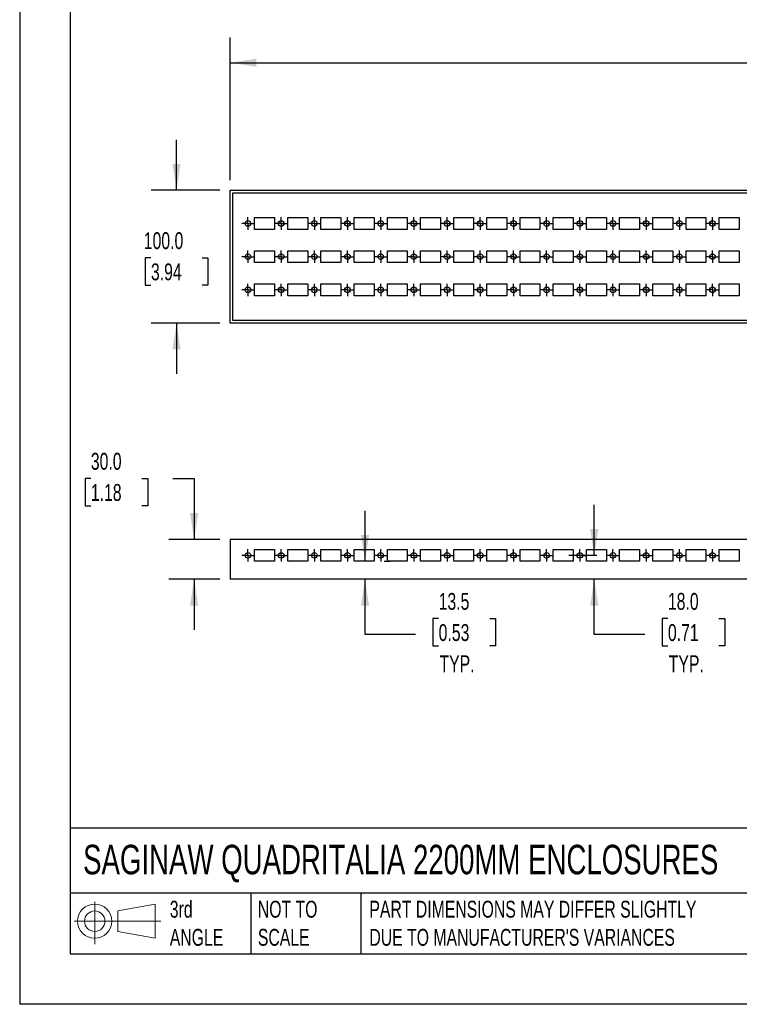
# Model space of a CAD drawing. Header units: millimetres. Extents: x 0 to 1676, y 0 to 1295.
# Tile 1 of 13: x 0 to 542, y 0 to 741. Entities that reach past the tile are written whole.
import ezdxf

# ---------------------------------------------------------------- set-up
doc = ezdxf.new("R2010")
doc.units = ezdxf.units.MM
doc.header["$LTSCALE"] = 6
doc.linetypes.add('CENTERX2', pattern=[20.32, 12.7, -2.54, 2.54, -2.54])
doc.layers.add('CENTER', color=40, linetype='CENTERX2')
doc.layers.add('DIMENSIONS', color=140, linetype='Continuous', lineweight=25)
doc.layers.add('TEXT', color=140, linetype='Continuous', lineweight=25)
doc.styles.add('SLDTEXTSTYLE0', font='TXT', dxfattribs={"width": 0.7})
doc.dimstyles.new('SLDDIMSTYLE0', dxfattribs={"dimtxt": 12.948047, "dimasz": 19.812, "dimexe": 0, "dimexo": 0.0625, "dimgap": 3.237012, "dimtad": 0, "dimtih": 1, "dimtoh": 1, "dimdec": 1, "dimrnd": 1e-09, "dimzin": 4, "dimdsep": 46, "dimtxsty": 'SLDTEXTSTYLE0', "dimsah": 1, "dimcen": 0.09, "dimadec": 0, "dimazin": 1, "dimtfac": 1, "dimtdec": 1, "dimtmove": 0, "dimatfit": 0, "dimfxl": 0, "dimfrac": 2, "dimtolj": 1, "dimtzin": 12, "dimarcsym": 0})
doc.dimstyles.new('SLDDIMSTYLE2', dxfattribs={"dimtxt": 12.948047, "dimasz": 19.812, "dimexe": 0, "dimexo": 0.0625, "dimgap": 3.237012, "dimtad": 0, "dimtih": 1, "dimtoh": 1, "dimdec": 1, "dimrnd": 1e-09, "dimzin": 12, "dimdsep": 46, "dimtxsty": 'SLDTEXTSTYLE0', "dimsah": 1, "dimcen": 0.09, "dimadec": 0, "dimazin": 3, "dimtfac": 1, "dimtdec": 1, "dimtmove": 0, "dimatfit": 0, "dimfxl": 0, "dimfrac": 2, "dimtolj": 1, "dimtzin": 12, "dimarcsym": 0})
doc.dimstyles.new('SLDDIMSTYLE3', dxfattribs={"dimtxt": 12.948047, "dimasz": 19.812, "dimexe": 0, "dimexo": 0.0625, "dimgap": 3.237012, "dimtad": 0, "dimtih": 1, "dimtoh": 1, "dimdec": 1, "dimrnd": 1e-09, "dimzin": 4, "dimdsep": 46, "dimtxsty": 'SLDTEXTSTYLE0', "dimsah": 1, "dimcen": 0.09, "dimadec": 0, "dimazin": 1, "dimtfac": 1, "dimtdec": 1, "dimtofl": 0, "dimtmove": 0, "dimatfit": 3, "dimfxl": 0, "dimfrac": 2, "dimtolj": 1, "dimtzin": 12, "dimarcsym": 0})

# ---------------------------------------------------------------- blocks, each defined once
blk = doc.blocks.new('Block11')
at = {"color": 7, "linetype": 'Continuous', "lineweight": 18}
for p, q in [((15.53, 31.86), (15.53, 0)), ((32.88, 25), (61.05, 30.19)), ((61.05, 30.19), (61.05, 4.39)), ((32.88, 9.58), (32.88, 25)), ((0, 17.29), (65.24, 17.29)), ((32.88, 9.58), (61.05, 4.39))]:
    blk.add_line(p, q, dxfattribs=at)
for radius in [12.9, 7.71]:
    blk.add_circle((15.53, 17.29), radius, dxfattribs=at)
blk = doc.blocks.new('Block12')
at = {"color": 7, "linetype": 'Continuous'}
blk.add_blockref('Block11', (0, 0), dxfattribs=at)
blk = doc.blocks.new('_D')
at = {"layer": 'DIMENSIONS'}
for p, q in [((53.64, 396), (49.29, 396)), ((49.29, 396), (49.29, 375.43)), ((92.12, 396), (96.47, 396)), ((96.47, 396), (96.47, 375.43)), ((115.46, 396), (131.41, 396)), ((131.41, 396), (131.41, 350.09)), ((49.29, 375.43), (53.64, 375.43)), ((96.47, 375.43), (92.12, 375.43)), ((150.88, 350.09), (112.36, 350.09)), ((150.88, 320.09), (112.36, 320.09)), ((131.41, 320.09), (131.41, 281.99))]:
    blk.add_line(p, q, dxfattribs=at)
for points in [[(131.41, 350.09), (134.45, 369.9), (128.36, 369.9)], [(131.41, 320.09), (128.36, 300.28), (134.45, 300.28)]]:
    blk.add_solid(points, dxfattribs=at)
at = {"layer": 'DIMENSIONS', "char_height": 12.7, "attachment_point": 1, "style": 'SLDTEXTSTYLE0'}
for s, insert in [('30.0', (53.64, 415.27)), ('1.18', (53.64, 391.8))]:
    blk.add_mtext(s, dxfattribs=dict(at, insert=insert))
blk = doc.blocks.new('_D_6')
at = {"layer": 'DIMENSIONS'}
for p, q in [((432.88, 338.09), (432.88, 376.19)), ((434.71, 338.09), (413.83, 338.09)), ((432.88, 278.38), (432.88, 320.09)), ((488.37, 290.5), (484.02, 290.5)), ((484.02, 290.5), (484.02, 269.92)), ((526.84, 290.5), (531.19, 290.5)), ((531.19, 290.5), (531.19, 269.92)), ((470.98, 278.38), (432.88, 278.38)), ((484.02, 269.92), (488.37, 269.92)), ((531.19, 269.92), (526.84, 269.92))]:
    blk.add_line(p, q, dxfattribs=at)
for points in [[(432.88, 338.09), (435.92, 357.9), (429.83, 357.9)], [(432.88, 320.09), (429.83, 300.28), (435.92, 300.28)]]:
    blk.add_solid(points, dxfattribs=at)
at = {"layer": 'DIMENSIONS', "char_height": 12.7, "attachment_point": 1, "style": 'SLDTEXTSTYLE0'}
for s, insert in [('18.0', (488.37, 309.77)), ('0.71', (488.37, 286.29)), ('TYP.', (488.99, 262.81))]:
    blk.add_mtext(s, dxfattribs=dict(at, insert=insert))
blk = doc.blocks.new('_D_7')
at = {"layer": 'DIMENSIONS'}
for p, q in [((260.17, 333.59), (260.17, 371.69)), ((274.62, 333.59), (279.22, 333.59)), ((260.17, 278.38), (260.17, 320.09)), ((315.66, 290.5), (311.31, 290.5)), ((311.31, 290.5), (311.31, 269.92)), ((354.14, 290.5), (358.49, 290.5)), ((358.49, 290.5), (358.49, 269.92)), ((298.27, 278.38), (260.17, 278.38)), ((311.31, 269.92), (315.66, 269.92)), ((358.49, 269.92), (354.14, 269.92))]:
    blk.add_line(p, q, dxfattribs=at)
for points in [[(260.17, 333.59), (263.22, 353.4), (257.12, 353.4)], [(260.17, 320.09), (257.12, 300.28), (263.22, 300.28)]]:
    blk.add_solid(points, dxfattribs=at)
at = {"layer": 'DIMENSIONS', "char_height": 12.7, "attachment_point": 1, "style": 'SLDTEXTSTYLE0'}
for s, insert in [('13.5', (315.66, 309.77)), ('0.53', (315.66, 286.29)), ('TYP.', (316.28, 262.81))]:
    blk.add_mtext(s, dxfattribs=dict(at, insert=insert))
blk = doc.blocks.new('SW_CENTERMARKSYMBOL_29')
at = {"layer": 'CENTER', "color": 0}
for p, q in [((-2.54, 0), (-4.665, 0)), ((0, 0), (-2.54, 0)), ((0, 2.54), (0, 4.665)), ((0, 0), (0, 2.54)), ((0, 0), (0, -2.54)), ((0, 0), (2.54, 0)), ((2.54, 0), (4.665, 0)), ((0, -2.54), (0, -4.665))]:
    blk.add_line(p, q, dxfattribs=at)
blk = doc.blocks.new('SW_CENTERMARKSYMBOL_30')
at = {"layer": 'CENTER', "color": 0}
for p, q in [((-2.54, 0), (-4.665, 0)), ((0, 0), (-2.54, 0)), ((0, 2.54), (0, 4.665)), ((0, 0), (0, 2.54)), ((0, 0), (0, -2.54)), ((0, 0), (2.54, 0)), ((2.54, 0), (4.665, 0)), ((0, -2.54), (0, -4.665))]:
    blk.add_line(p, q, dxfattribs=at)
blk = doc.blocks.new('SW_CENTERMARKSYMBOL_31')
at = {"layer": 'CENTER', "color": 0}
for p, q in [((-2.54, 0), (-4.665, 0)), ((0, 0), (-2.54, 0)), ((0, 2.54), (0, 4.665)), ((0, 0), (0, 2.54)), ((0, 0), (0, -2.54)), ((0, 0), (2.54, 0)), ((2.54, 0), (4.665, 0)), ((0, -2.54), (0, -4.665))]:
    blk.add_line(p, q, dxfattribs=at)
blk = doc.blocks.new('SW_CENTERMARKSYMBOL_32')
at = {"layer": 'CENTER', "color": 0}
for p, q in [((-2.54, 0), (-4.665, 0)), ((0, 0), (-2.54, 0)), ((0, 2.54), (0, 4.665)), ((0, 0), (0, 2.54)), ((0, 0), (0, -2.54)), ((0, 0), (2.54, 0)), ((2.54, 0), (4.665, 0)), ((0, -2.54), (0, -4.665))]:
    blk.add_line(p, q, dxfattribs=at)
blk = doc.blocks.new('SW_CENTERMARKSYMBOL_33')
at = {"layer": 'CENTER', "color": 0}
for p, q in [((-2.54, 0), (-4.665, 0)), ((0, 0), (-2.54, 0)), ((0, 2.54), (0, 4.665)), ((0, 0), (0, 2.54)), ((0, 0), (0, -2.54)), ((0, 0), (2.54, 0)), ((2.54, 0), (4.665, 0)), ((0, -2.54), (0, -4.665))]:
    blk.add_line(p, q, dxfattribs=at)
blk = doc.blocks.new('SW_CENTERMARKSYMBOL_34')
at = {"layer": 'CENTER', "color": 0}
for p, q in [((-2.54, 0), (-4.665, 0)), ((0, 0), (-2.54, 0)), ((0, 2.54), (0, 4.665)), ((0, 0), (0, 2.54)), ((0, 0), (0, -2.54)), ((0, 0), (2.54, 0)), ((2.54, 0), (4.665, 0)), ((0, -2.54), (0, -4.665))]:
    blk.add_line(p, q, dxfattribs=at)
blk = doc.blocks.new('SW_CENTERMARKSYMBOL_35')
at = {"layer": 'CENTER', "color": 0}
for p, q in [((-2.54, 0), (-4.665, 0)), ((0, 0), (-2.54, 0)), ((0, 2.54), (0, 4.665)), ((0, 0), (0, 2.54)), ((0, 0), (0, -2.54)), ((0, 0), (2.54, 0)), ((2.54, 0), (4.665, 0)), ((0, -2.54), (0, -4.665))]:
    blk.add_line(p, q, dxfattribs=at)
blk = doc.blocks.new('SW_CENTERMARKSYMBOL_36')
at = {"layer": 'CENTER', "color": 0}
for p, q in [((-2.54, 0), (-4.665, 0)), ((0, 0), (-2.54, 0)), ((0, 2.54), (0, 4.665)), ((0, 0), (0, 2.54)), ((0, 0), (0, -2.54)), ((0, 0), (2.54, 0)), ((2.54, 0), (4.665, 0)), ((0, -2.54), (0, -4.665))]:
    blk.add_line(p, q, dxfattribs=at)
blk = doc.blocks.new('SW_CENTERMARKSYMBOL_37')
at = {"layer": 'CENTER', "color": 0}
for p, q in [((-2.54, 0), (-4.665, 0)), ((0, 0), (-2.54, 0)), ((0, 2.54), (0, 4.665)), ((0, 0), (0, 2.54)), ((0, 0), (0, -2.54)), ((0, 0), (2.54, 0)), ((2.54, 0), (4.665, 0)), ((0, -2.54), (0, -4.665))]:
    blk.add_line(p, q, dxfattribs=at)
blk = doc.blocks.new('SW_CENTERMARKSYMBOL_38')
at = {"layer": 'CENTER', "color": 0}
for p, q in [((-2.54, 0), (-4.665, 0)), ((0, 0), (-2.54, 0)), ((0, 2.54), (0, 4.665)), ((0, 0), (0, 2.54)), ((0, 0), (0, -2.54)), ((0, 0), (2.54, 0)), ((2.54, 0), (4.665, 0)), ((0, -2.54), (0, -4.665))]:
    blk.add_line(p, q, dxfattribs=at)
blk = doc.blocks.new('SW_CENTERMARKSYMBOL_39')
at = {"layer": 'CENTER', "color": 0}
for p, q in [((-2.54, 0), (-4.665, 0)), ((0, 0), (-2.54, 0)), ((0, 2.54), (0, 4.665)), ((0, 0), (0, 2.54)), ((0, 0), (0, -2.54)), ((0, 0), (2.54, 0)), ((2.54, 0), (4.665, 0)), ((0, -2.54), (0, -4.665))]:
    blk.add_line(p, q, dxfattribs=at)
blk = doc.blocks.new('SW_CENTERMARKSYMBOL_40')
at = {"layer": 'CENTER', "color": 0}
for p, q in [((-2.54, 0), (-4.665, 0)), ((0, 0), (-2.54, 0)), ((0, 2.54), (0, 4.665)), ((0, 0), (0, 2.54)), ((0, 0), (0, -2.54)), ((0, 0), (2.54, 0)), ((2.54, 0), (4.665, 0)), ((0, -2.54), (0, -4.665))]:
    blk.add_line(p, q, dxfattribs=at)
blk = doc.blocks.new('SW_CENTERMARKSYMBOL_41')
at = {"layer": 'CENTER', "color": 0}
for p, q in [((-2.54, 0), (-4.665, 0)), ((0, 0), (-2.54, 0)), ((0, 2.54), (0, 4.665)), ((0, 0), (0, 2.54)), ((0, 0), (0, -2.54)), ((0, 0), (2.54, 0)), ((2.54, 0), (4.665, 0)), ((0, -2.54), (0, -4.665))]:
    blk.add_line(p, q, dxfattribs=at)
blk = doc.blocks.new('SW_CENTERMARKSYMBOL_42')
at = {"layer": 'CENTER', "color": 0}
for p, q in [((-2.54, 0), (-4.665, 0)), ((0, 0), (-2.54, 0)), ((0, 2.54), (0, 4.665)), ((0, 0), (0, 2.54)), ((0, 0), (0, -2.54)), ((0, 0), (2.54, 0)), ((2.54, 0), (4.665, 0)), ((0, -2.54), (0, -4.665))]:
    blk.add_line(p, q, dxfattribs=at)
blk = doc.blocks.new('SW_CENTERMARKSYMBOL_43')
at = {"layer": 'CENTER', "color": 0}
for p, q in [((-2.54, 0), (-4.665, 0)), ((0, 0), (-2.54, 0)), ((0, 2.54), (0, 4.665)), ((0, 0), (0, 2.54)), ((0, 0), (0, -2.54)), ((0, 0), (2.54, 0)), ((2.54, 0), (4.665, 0)), ((0, -2.54), (0, -4.665))]:
    blk.add_line(p, q, dxfattribs=at)
blk = doc.blocks.new('_D_8')
at = {"layer": 'DIMENSIONS'}
for p, q in [((118.15, 613), (118.15, 651.1)), ((150.88, 613), (99.1, 613)), ((98.91, 562.13), (94.56, 562.13)), ((94.56, 562.13), (94.56, 541.55)), ((137.38, 562.13), (141.73, 562.13)), ((141.73, 562.13), (141.73, 541.55)), ((94.56, 541.55), (98.91, 541.55)), ((141.73, 541.55), (137.38, 541.55)), ((150.88, 513), (99.1, 513)), ((118.15, 513), (118.15, 474.9))]:
    blk.add_line(p, q, dxfattribs=at)
for points in [[(118.15, 613), (121.19, 632.81), (115.1, 632.81)], [(118.15, 513), (115.1, 493.19), (121.19, 493.19)]]:
    blk.add_solid(points, dxfattribs=at)
at = {"layer": 'DIMENSIONS', "char_height": 12.7, "attachment_point": 1, "style": 'SLDTEXTSTYLE0'}
for s, insert in [('100.0', (93.52, 581.4)), ('3.94', (98.91, 557.92))]:
    blk.add_mtext(s, dxfattribs=dict(at, insert=insert))
blk = doc.blocks.new('_D_10')
at = {"layer": 'DIMENSIONS'}
for p, q in [((158.5, 620.62), (158.5, 728.05)), ((1260.5, 620.62), (1260.5, 728.05)), ((158.5, 709), (653.8, 709)), ((671.35, 709), (667, 709)), ((667, 709), (667, 688.42)), ((720.6, 709), (724.95, 709)), ((724.95, 709), (724.95, 688.42)), ((1260.5, 709), (738.14, 709)), ((667, 688.42), (671.35, 688.42)), ((724.95, 688.42), (720.6, 688.42))]:
    blk.add_line(p, q, dxfattribs=at)
for points in [[(158.5, 709), (178.31, 705.95), (178.31, 712.05)], [(1260.5, 709), (1240.69, 712.05), (1240.69, 705.95)]]:
    blk.add_solid(points, dxfattribs=at)
at = {"layer": 'DIMENSIONS', "char_height": 12.7, "attachment_point": 1, "style": 'SLDTEXTSTYLE0'}
for s, insert in [('1102.0', (665.96, 728.27)), ('43.39', (671.35, 704.79))]:
    blk.add_mtext(s, dxfattribs=dict(at, insert=insert))
blk = doc.blocks.new('SW_CENTERMARKSYMBOL_131')
at = {"layer": 'CENTER', "color": 0}
for p, q in [((-2.54, 0), (-4.665, 0)), ((0, 0), (-2.54, 0)), ((0, 2.54), (0, 4.665)), ((0, 0), (0, 2.54)), ((0, 0), (0, -2.54)), ((0, 0), (2.54, 0)), ((2.54, 0), (4.665, 0)), ((0, -2.54), (0, -4.665))]:
    blk.add_line(p, q, dxfattribs=at)
blk = doc.blocks.new('SW_CENTERMARKSYMBOL_132')
at = {"layer": 'CENTER', "color": 0}
for p, q in [((-2.54, 0), (-4.665, 0)), ((0, 0), (-2.54, 0)), ((0, 2.54), (0, 4.665)), ((0, 0), (0, 2.54)), ((0, 0), (0, -2.54)), ((0, 0), (2.54, 0)), ((2.54, 0), (4.665, 0)), ((0, -2.54), (0, -4.665))]:
    blk.add_line(p, q, dxfattribs=at)
blk = doc.blocks.new('SW_CENTERMARKSYMBOL_133')
at = {"layer": 'CENTER', "color": 0}
for p, q in [((-2.54, 0), (-4.665, 0)), ((0, 0), (-2.54, 0)), ((0, 2.54), (0, 4.665)), ((0, 0), (0, 2.54)), ((0, 0), (0, -2.54)), ((0, 0), (2.54, 0)), ((2.54, 0), (4.665, 0)), ((0, -2.54), (0, -4.665))]:
    blk.add_line(p, q, dxfattribs=at)
blk = doc.blocks.new('SW_CENTERMARKSYMBOL_134')
at = {"layer": 'CENTER', "color": 0}
for p, q in [((-2.54, 0), (-4.665, 0)), ((0, 0), (-2.54, 0)), ((0, 2.54), (0, 4.665)), ((0, 0), (0, 2.54)), ((0, 0), (0, -2.54)), ((0, 0), (2.54, 0)), ((2.54, 0), (4.665, 0)), ((0, -2.54), (0, -4.665))]:
    blk.add_line(p, q, dxfattribs=at)
blk = doc.blocks.new('SW_CENTERMARKSYMBOL_135')
at = {"layer": 'CENTER', "color": 0}
for p, q in [((-2.54, 0), (-4.665, 0)), ((0, 0), (-2.54, 0)), ((0, 2.54), (0, 4.665)), ((0, 0), (0, 2.54)), ((0, 0), (0, -2.54)), ((0, 0), (2.54, 0)), ((2.54, 0), (4.665, 0)), ((0, -2.54), (0, -4.665))]:
    blk.add_line(p, q, dxfattribs=at)
blk = doc.blocks.new('SW_CENTERMARKSYMBOL_136')
at = {"layer": 'CENTER', "color": 0}
for p, q in [((-2.54, 0), (-4.665, 0)), ((0, 0), (-2.54, 0)), ((0, 2.54), (0, 4.665)), ((0, 0), (0, 2.54)), ((0, 0), (0, -2.54)), ((0, 0), (2.54, 0)), ((2.54, 0), (4.665, 0)), ((0, -2.54), (0, -4.665))]:
    blk.add_line(p, q, dxfattribs=at)
blk = doc.blocks.new('SW_CENTERMARKSYMBOL_137')
at = {"layer": 'CENTER', "color": 0}
for p, q in [((-2.54, 0), (-4.665, 0)), ((0, 0), (-2.54, 0)), ((0, 2.54), (0, 4.665)), ((0, 0), (0, 2.54)), ((0, 0), (0, -2.54)), ((0, 0), (2.54, 0)), ((2.54, 0), (4.665, 0)), ((0, -2.54), (0, -4.665))]:
    blk.add_line(p, q, dxfattribs=at)
blk = doc.blocks.new('SW_CENTERMARKSYMBOL_138')
at = {"layer": 'CENTER', "color": 0}
for p, q in [((-2.54, 0), (-4.665, 0)), ((0, 0), (-2.54, 0)), ((0, 2.54), (0, 4.665)), ((0, 0), (0, 2.54)), ((0, 0), (0, -2.54)), ((0, 0), (2.54, 0)), ((2.54, 0), (4.665, 0)), ((0, -2.54), (0, -4.665))]:
    blk.add_line(p, q, dxfattribs=at)
blk = doc.blocks.new('SW_CENTERMARKSYMBOL_139')
at = {"layer": 'CENTER', "color": 0}
for p, q in [((-2.54, 0), (-4.665, 0)), ((0, 0), (-2.54, 0)), ((0, 2.54), (0, 4.665)), ((0, 0), (0, 2.54)), ((0, 0), (0, -2.54)), ((0, 0), (2.54, 0)), ((2.54, 0), (4.665, 0)), ((0, -2.54), (0, -4.665))]:
    blk.add_line(p, q, dxfattribs=at)
blk = doc.blocks.new('SW_CENTERMARKSYMBOL_140')
at = {"layer": 'CENTER', "color": 0}
for p, q in [((-2.54, 0), (-4.665, 0)), ((0, 0), (-2.54, 0)), ((0, 2.54), (0, 4.665)), ((0, 0), (0, 2.54)), ((0, 0), (0, -2.54)), ((0, 0), (2.54, 0)), ((2.54, 0), (4.665, 0)), ((0, -2.54), (0, -4.665))]:
    blk.add_line(p, q, dxfattribs=at)
blk = doc.blocks.new('SW_CENTERMARKSYMBOL_141')
at = {"layer": 'CENTER', "color": 0}
for p, q in [((-2.54, 0), (-4.665, 0)), ((0, 0), (-2.54, 0)), ((0, 2.54), (0, 4.665)), ((0, 0), (0, 2.54)), ((0, 0), (0, -2.54)), ((0, 0), (2.54, 0)), ((2.54, 0), (4.665, 0)), ((0, -2.54), (0, -4.665))]:
    blk.add_line(p, q, dxfattribs=at)
blk = doc.blocks.new('SW_CENTERMARKSYMBOL_142')
at = {"layer": 'CENTER', "color": 0}
for p, q in [((-2.54, 0), (-4.665, 0)), ((0, 0), (-2.54, 0)), ((0, 2.54), (0, 4.665)), ((0, 0), (0, 2.54)), ((0, 0), (0, -2.54)), ((0, 0), (2.54, 0)), ((2.54, 0), (4.665, 0)), ((0, -2.54), (0, -4.665))]:
    blk.add_line(p, q, dxfattribs=at)
blk = doc.blocks.new('SW_CENTERMARKSYMBOL_143')
at = {"layer": 'CENTER', "color": 0}
for p, q in [((-2.54, 0), (-4.665, 0)), ((0, 0), (-2.54, 0)), ((0, 2.54), (0, 4.665)), ((0, 0), (0, 2.54)), ((0, 0), (0, -2.54)), ((0, 0), (2.54, 0)), ((2.54, 0), (4.665, 0)), ((0, -2.54), (0, -4.665))]:
    blk.add_line(p, q, dxfattribs=at)
blk = doc.blocks.new('SW_CENTERMARKSYMBOL_144')
at = {"layer": 'CENTER', "color": 0}
for p, q in [((-2.54, 0), (-4.665, 0)), ((0, 0), (-2.54, 0)), ((0, 2.54), (0, 4.665)), ((0, 0), (0, 2.54)), ((0, 0), (0, -2.54)), ((0, 0), (2.54, 0)), ((2.54, 0), (4.665, 0)), ((0, -2.54), (0, -4.665))]:
    blk.add_line(p, q, dxfattribs=at)
blk = doc.blocks.new('SW_CENTERMARKSYMBOL_145')
at = {"layer": 'CENTER', "color": 0}
for p, q in [((-2.54, 0), (-4.665, 0)), ((0, 0), (-2.54, 0)), ((0, 2.54), (0, 4.665)), ((0, 0), (0, 2.54)), ((0, 0), (0, -2.54)), ((0, 0), (2.54, 0)), ((2.54, 0), (4.665, 0)), ((0, -2.54), (0, -4.665))]:
    blk.add_line(p, q, dxfattribs=at)
blk = doc.blocks.new('SW_CENTERMARKSYMBOL_146')
at = {"layer": 'CENTER', "color": 0}
for p, q in [((-2.54, 0), (-4.665, 0)), ((0, 0), (-2.54, 0)), ((0, 2.54), (0, 4.665)), ((0, 0), (0, 2.54)), ((0, 0), (0, -2.54)), ((0, 0), (2.54, 0)), ((2.54, 0), (4.665, 0)), ((0, -2.54), (0, -4.665))]:
    blk.add_line(p, q, dxfattribs=at)
blk = doc.blocks.new('SW_CENTERMARKSYMBOL_147')
at = {"layer": 'CENTER', "color": 0}
for p, q in [((-2.54, 0), (-4.665, 0)), ((0, 0), (-2.54, 0)), ((0, 2.54), (0, 4.665)), ((0, 0), (0, 2.54)), ((0, 0), (0, -2.54)), ((0, 0), (2.54, 0)), ((2.54, 0), (4.665, 0)), ((0, -2.54), (0, -4.665))]:
    blk.add_line(p, q, dxfattribs=at)
blk = doc.blocks.new('SW_CENTERMARKSYMBOL_148')
at = {"layer": 'CENTER', "color": 0}
for p, q in [((-2.54, 0), (-4.665, 0)), ((0, 0), (-2.54, 0)), ((0, 2.54), (0, 4.665)), ((0, 0), (0, 2.54)), ((0, 0), (0, -2.54)), ((0, 0), (2.54, 0)), ((2.54, 0), (4.665, 0)), ((0, -2.54), (0, -4.665))]:
    blk.add_line(p, q, dxfattribs=at)
blk = doc.blocks.new('SW_CENTERMARKSYMBOL_149')
at = {"layer": 'CENTER', "color": 0}
for p, q in [((-2.54, 0), (-4.665, 0)), ((0, 0), (-2.54, 0)), ((0, 2.54), (0, 4.665)), ((0, 0), (0, 2.54)), ((0, 0), (0, -2.54)), ((0, 0), (2.54, 0)), ((2.54, 0), (4.665, 0)), ((0, -2.54), (0, -4.665))]:
    blk.add_line(p, q, dxfattribs=at)
blk = doc.blocks.new('SW_CENTERMARKSYMBOL_150')
at = {"layer": 'CENTER', "color": 0}
for p, q in [((-2.54, 0), (-4.665, 0)), ((0, 0), (-2.54, 0)), ((0, 2.54), (0, 4.665)), ((0, 0), (0, 2.54)), ((0, 0), (0, -2.54)), ((0, 0), (2.54, 0)), ((2.54, 0), (4.665, 0)), ((0, -2.54), (0, -4.665))]:
    blk.add_line(p, q, dxfattribs=at)
blk = doc.blocks.new('SW_CENTERMARKSYMBOL_151')
at = {"layer": 'CENTER', "color": 0}
for p, q in [((-2.54, 0), (-4.665, 0)), ((0, 0), (-2.54, 0)), ((0, 2.54), (0, 4.665)), ((0, 0), (0, 2.54)), ((0, 0), (0, -2.54)), ((0, 0), (2.54, 0)), ((2.54, 0), (4.665, 0)), ((0, -2.54), (0, -4.665))]:
    blk.add_line(p, q, dxfattribs=at)
blk = doc.blocks.new('SW_CENTERMARKSYMBOL_152')
at = {"layer": 'CENTER', "color": 0}
for p, q in [((-2.54, 0), (-4.665, 0)), ((0, 0), (-2.54, 0)), ((0, 2.54), (0, 4.665)), ((0, 0), (0, 2.54)), ((0, 0), (0, -2.54)), ((0, 0), (2.54, 0)), ((2.54, 0), (4.665, 0)), ((0, -2.54), (0, -4.665))]:
    blk.add_line(p, q, dxfattribs=at)
blk = doc.blocks.new('SW_CENTERMARKSYMBOL_153')
at = {"layer": 'CENTER', "color": 0}
for p, q in [((-2.54, 0), (-4.665, 0)), ((0, 0), (-2.54, 0)), ((0, 2.54), (0, 4.665)), ((0, 0), (0, 2.54)), ((0, 0), (0, -2.54)), ((0, 0), (2.54, 0)), ((2.54, 0), (4.665, 0)), ((0, -2.54), (0, -4.665))]:
    blk.add_line(p, q, dxfattribs=at)
blk = doc.blocks.new('SW_CENTERMARKSYMBOL_154')
at = {"layer": 'CENTER', "color": 0}
for p, q in [((-2.54, 0), (-4.665, 0)), ((0, 0), (-2.54, 0)), ((0, 2.54), (0, 4.665)), ((0, 0), (0, 2.54)), ((0, 0), (0, -2.54)), ((0, 0), (2.54, 0)), ((2.54, 0), (4.665, 0)), ((0, -2.54), (0, -4.665))]:
    blk.add_line(p, q, dxfattribs=at)
blk = doc.blocks.new('SW_CENTERMARKSYMBOL_155')
at = {"layer": 'CENTER', "color": 0}
for p, q in [((-2.54, 0), (-4.665, 0)), ((0, 0), (-2.54, 0)), ((0, 2.54), (0, 4.665)), ((0, 0), (0, 2.54)), ((0, 0), (0, -2.54)), ((0, 0), (2.54, 0)), ((2.54, 0), (4.665, 0)), ((0, -2.54), (0, -4.665))]:
    blk.add_line(p, q, dxfattribs=at)
blk = doc.blocks.new('SW_CENTERMARKSYMBOL_156')
at = {"layer": 'CENTER', "color": 0}
for p, q in [((-2.54, 0), (-4.665, 0)), ((0, 0), (-2.54, 0)), ((0, 2.54), (0, 4.665)), ((0, 0), (0, 2.54)), ((0, 0), (0, -2.54)), ((0, 0), (2.54, 0)), ((2.54, 0), (4.665, 0)), ((0, -2.54), (0, -4.665))]:
    blk.add_line(p, q, dxfattribs=at)
blk = doc.blocks.new('SW_CENTERMARKSYMBOL_157')
at = {"layer": 'CENTER', "color": 0}
for p, q in [((-2.54, 0), (-4.665, 0)), ((0, 0), (-2.54, 0)), ((0, 2.54), (0, 4.665)), ((0, 0), (0, 2.54)), ((0, 0), (0, -2.54)), ((0, 0), (2.54, 0)), ((2.54, 0), (4.665, 0)), ((0, -2.54), (0, -4.665))]:
    blk.add_line(p, q, dxfattribs=at)
blk = doc.blocks.new('SW_CENTERMARKSYMBOL_158')
at = {"layer": 'CENTER', "color": 0}
for p, q in [((-2.54, 0), (-4.665, 0)), ((0, 0), (-2.54, 0)), ((0, 2.54), (0, 4.665)), ((0, 0), (0, 2.54)), ((0, 0), (0, -2.54)), ((0, 0), (2.54, 0)), ((2.54, 0), (4.665, 0)), ((0, -2.54), (0, -4.665))]:
    blk.add_line(p, q, dxfattribs=at)
blk = doc.blocks.new('SW_CENTERMARKSYMBOL_159')
at = {"layer": 'CENTER', "color": 0}
for p, q in [((-2.54, 0), (-4.665, 0)), ((0, 0), (-2.54, 0)), ((0, 2.54), (0, 4.665)), ((0, 0), (0, 2.54)), ((0, 0), (0, -2.54)), ((0, 0), (2.54, 0)), ((2.54, 0), (4.665, 0)), ((0, -2.54), (0, -4.665))]:
    blk.add_line(p, q, dxfattribs=at)
blk = doc.blocks.new('SW_CENTERMARKSYMBOL_160')
at = {"layer": 'CENTER', "color": 0}
for p, q in [((-2.54, 0), (-4.665, 0)), ((0, 0), (-2.54, 0)), ((0, 2.54), (0, 4.665)), ((0, 0), (0, 2.54)), ((0, 0), (0, -2.54)), ((0, 0), (2.54, 0)), ((2.54, 0), (4.665, 0)), ((0, -2.54), (0, -4.665))]:
    blk.add_line(p, q, dxfattribs=at)
blk = doc.blocks.new('SW_CENTERMARKSYMBOL_161')
at = {"layer": 'CENTER', "color": 0}
for p, q in [((-2.54, 0), (-4.665, 0)), ((0, 0), (-2.54, 0)), ((0, 2.54), (0, 4.665)), ((0, 0), (0, 2.54)), ((0, 0), (0, -2.54)), ((0, 0), (2.54, 0)), ((2.54, 0), (4.665, 0)), ((0, -2.54), (0, -4.665))]:
    blk.add_line(p, q, dxfattribs=at)
blk = doc.blocks.new('SW_CENTERMARKSYMBOL_162')
at = {"layer": 'CENTER', "color": 0}
for p, q in [((-2.54, 0), (-4.665, 0)), ((0, 0), (-2.54, 0)), ((0, 2.54), (0, 4.665)), ((0, 0), (0, 2.54)), ((0, 0), (0, -2.54)), ((0, 0), (2.54, 0)), ((2.54, 0), (4.665, 0)), ((0, -2.54), (0, -4.665))]:
    blk.add_line(p, q, dxfattribs=at)
blk = doc.blocks.new('SW_CENTERMARKSYMBOL_163')
at = {"layer": 'CENTER', "color": 0}
for p, q in [((-2.54, 0), (-4.665, 0)), ((0, 0), (-2.54, 0)), ((0, 2.54), (0, 4.665)), ((0, 0), (0, 2.54)), ((0, 0), (0, -2.54)), ((0, 0), (2.54, 0)), ((2.54, 0), (4.665, 0)), ((0, -2.54), (0, -4.665))]:
    blk.add_line(p, q, dxfattribs=at)
blk = doc.blocks.new('SW_CENTERMARKSYMBOL_164')
at = {"layer": 'CENTER', "color": 0}
for p, q in [((-2.54, 0), (-4.665, 0)), ((0, 0), (-2.54, 0)), ((0, 2.54), (0, 4.665)), ((0, 0), (0, 2.54)), ((0, 0), (0, -2.54)), ((0, 0), (2.54, 0)), ((2.54, 0), (4.665, 0)), ((0, -2.54), (0, -4.665))]:
    blk.add_line(p, q, dxfattribs=at)
blk = doc.blocks.new('SW_CENTERMARKSYMBOL_165')
at = {"layer": 'CENTER', "color": 0}
for p, q in [((-2.54, 0), (-4.665, 0)), ((0, 0), (-2.54, 0)), ((0, 2.54), (0, 4.665)), ((0, 0), (0, 2.54)), ((0, 0), (0, -2.54)), ((0, 0), (2.54, 0)), ((2.54, 0), (4.665, 0)), ((0, -2.54), (0, -4.665))]:
    blk.add_line(p, q, dxfattribs=at)
blk = doc.blocks.new('SW_CENTERMARKSYMBOL_166')
at = {"layer": 'CENTER', "color": 0}
for p, q in [((-2.54, 0), (-4.665, 0)), ((0, 0), (-2.54, 0)), ((0, 2.54), (0, 4.665)), ((0, 0), (0, 2.54)), ((0, 0), (0, -2.54)), ((0, 0), (2.54, 0)), ((2.54, 0), (4.665, 0)), ((0, -2.54), (0, -4.665))]:
    blk.add_line(p, q, dxfattribs=at)
blk = doc.blocks.new('SW_CENTERMARKSYMBOL_167')
at = {"layer": 'CENTER', "color": 0}
for p, q in [((-2.54, 0), (-4.665, 0)), ((0, 0), (-2.54, 0)), ((0, 2.54), (0, 4.665)), ((0, 0), (0, 2.54)), ((0, 0), (0, -2.54)), ((0, 0), (2.54, 0)), ((2.54, 0), (4.665, 0)), ((0, -2.54), (0, -4.665))]:
    blk.add_line(p, q, dxfattribs=at)
blk = doc.blocks.new('SW_CENTERMARKSYMBOL_168')
at = {"layer": 'CENTER', "color": 0}
for p, q in [((-2.54, 0), (-4.665, 0)), ((0, 0), (-2.54, 0)), ((0, 2.54), (0, 4.665)), ((0, 0), (0, 2.54)), ((0, 0), (0, -2.54)), ((0, 0), (2.54, 0)), ((2.54, 0), (4.665, 0)), ((0, -2.54), (0, -4.665))]:
    blk.add_line(p, q, dxfattribs=at)
blk = doc.blocks.new('SW_CENTERMARKSYMBOL_169')
at = {"layer": 'CENTER', "color": 0}
for p, q in [((-2.54, 0), (-4.665, 0)), ((0, 0), (-2.54, 0)), ((0, 2.54), (0, 4.665)), ((0, 0), (0, 2.54)), ((0, 0), (0, -2.54)), ((0, 0), (2.54, 0)), ((2.54, 0), (4.665, 0)), ((0, -2.54), (0, -4.665))]:
    blk.add_line(p, q, dxfattribs=at)
blk = doc.blocks.new('SW_CENTERMARKSYMBOL_170')
at = {"layer": 'CENTER', "color": 0}
for p, q in [((-2.54, 0), (-4.665, 0)), ((0, 0), (-2.54, 0)), ((0, 2.54), (0, 4.665)), ((0, 0), (0, 2.54)), ((0, 0), (0, -2.54)), ((0, 0), (2.54, 0)), ((2.54, 0), (4.665, 0)), ((0, -2.54), (0, -4.665))]:
    blk.add_line(p, q, dxfattribs=at)
blk = doc.blocks.new('SW_CENTERMARKSYMBOL_171')
at = {"layer": 'CENTER', "color": 0}
for p, q in [((-2.54, 0), (-4.665, 0)), ((0, 0), (-2.54, 0)), ((0, 2.54), (0, 4.665)), ((0, 0), (0, 2.54)), ((0, 0), (0, -2.54)), ((0, 0), (2.54, 0)), ((2.54, 0), (4.665, 0)), ((0, -2.54), (0, -4.665))]:
    blk.add_line(p, q, dxfattribs=at)
blk = doc.blocks.new('SW_CENTERMARKSYMBOL_172')
at = {"layer": 'CENTER', "color": 0}
for p, q in [((-2.54, 0), (-4.665, 0)), ((0, 0), (-2.54, 0)), ((0, 2.54), (0, 4.665)), ((0, 0), (0, 2.54)), ((0, 0), (0, -2.54)), ((0, 0), (2.54, 0)), ((2.54, 0), (4.665, 0)), ((0, -2.54), (0, -4.665))]:
    blk.add_line(p, q, dxfattribs=at)
blk = doc.blocks.new('SW_CENTERMARKSYMBOL_173')
at = {"layer": 'CENTER', "color": 0}
for p, q in [((-2.54, 0), (-4.665, 0)), ((0, 0), (-2.54, 0)), ((0, 2.54), (0, 4.665)), ((0, 0), (0, 2.54)), ((0, 0), (0, -2.54)), ((0, 0), (2.54, 0)), ((2.54, 0), (4.665, 0)), ((0, -2.54), (0, -4.665))]:
    blk.add_line(p, q, dxfattribs=at)
blk = doc.blocks.new('SW_CENTERMARKSYMBOL_174')
at = {"layer": 'CENTER', "color": 0}
for p, q in [((-2.54, 0), (-4.665, 0)), ((0, 0), (-2.54, 0)), ((0, 2.54), (0, 4.665)), ((0, 0), (0, 2.54)), ((0, 0), (0, -2.54)), ((0, 0), (2.54, 0)), ((2.54, 0), (4.665, 0)), ((0, -2.54), (0, -4.665))]:
    blk.add_line(p, q, dxfattribs=at)
blk = doc.blocks.new('SW_CENTERMARKSYMBOL_175')
at = {"layer": 'CENTER', "color": 0}
for p, q in [((-2.54, 0), (-4.665, 0)), ((0, 0), (-2.54, 0)), ((0, 2.54), (0, 4.665)), ((0, 0), (0, 2.54)), ((0, 0), (0, -2.54)), ((0, 0), (2.54, 0)), ((2.54, 0), (4.665, 0)), ((0, -2.54), (0, -4.665))]:
    blk.add_line(p, q, dxfattribs=at)

msp = doc.modelspace()

# ---------------------------------------------------------------- linework, layer by layer
at = {"color": 7, "linetype": 'Continuous'}
for p in [(0.01, 1295.42), (1676.41, 0.02)]:
    msp.add_line(p, (0.01, 0.02), dxfattribs=at)
for p, q in [((158.5, 513), (158.5, 613)), ((158.5, 613), (1260.5, 613)), ((160.5, 611), (1258.5, 611)), ((160.5, 515), (160.5, 611)), ((177, 592.5), (192, 592.5)), ((177, 583.5), (177, 592.5)), ((192, 592.5), (192, 583.5)), ((202, 592.5), (217, 592.5)), ((202, 583.5), (202, 592.5)), ((217, 592.5), (217, 583.5)), ((227, 592.5), (242, 592.5)), ((227, 583.5), (227, 592.5)), ((242, 592.5), (242, 583.5)), ((252, 592.5), (267, 592.5)), ((252, 583.5), (252, 592.5)), ((267, 592.5), (267, 583.5)), ((277, 592.5), (292, 592.5)), ((277, 583.5), (277, 592.5)), ((292, 592.5), (292, 583.5)), ((302, 592.5), (317, 592.5)), ((302, 583.5), (302, 592.5)), ((317, 592.5), (317, 583.5)), ((327, 592.5), (342, 592.5)), ((327, 583.5), (327, 592.5)), ((342, 592.5), (342, 583.5)), ((352, 592.5), (367, 592.5)), ((352, 583.5), (352, 592.5)), ((367, 592.5), (367, 583.5)), ((377, 592.5), (392, 592.5)), ((377, 583.5), (377, 592.5)), ((392, 592.5), (392, 583.5)), ((402, 592.5), (417, 592.5)), ((402, 583.5), (402, 592.5)), ((417, 592.5), (417, 583.5)), ((427, 592.5), (442, 592.5)), ((427, 583.5), (427, 592.5)), ((442, 592.5), (442, 583.5)), ((452, 592.5), (467, 592.5)), ((452, 583.5), (452, 592.5)), ((467, 592.5), (467, 583.5)), ((477, 592.5), (492, 592.5)), ((477, 583.5), (477, 592.5)), ((492, 592.5), (492, 583.5)), ((502, 592.5), (517, 592.5)), ((502, 583.5), (502, 592.5)), ((517, 592.5), (517, 583.5)), ((527, 592.5), (542, 592.5)), ((527, 583.5), (527, 592.5)), ((542, 592.5), (542, 583.5)), ((192, 583.5), (177, 583.5)), ((217, 583.5), (202, 583.5)), ((242, 583.5), (227, 583.5)), ((267, 583.5), (252, 583.5)), ((292, 583.5), (277, 583.5)), ((317, 583.5), (302, 583.5)), ((342, 583.5), (327, 583.5)), ((367, 583.5), (352, 583.5)), ((392, 583.5), (377, 583.5)), ((417, 583.5), (402, 583.5)), ((442, 583.5), (427, 583.5)), ((467, 583.5), (452, 583.5)), ((492, 583.5), (477, 583.5)), ((517, 583.5), (502, 583.5)), ((542, 583.5), (527, 583.5)), ((177, 567.5), (192, 567.5)), ((177, 558.5), (177, 567.5)), ((192, 567.5), (192, 558.5)), ((202, 567.5), (217, 567.5)), ((202, 558.5), (202, 567.5)), ((217, 567.5), (217, 558.5)), ((227, 567.5), (242, 567.5)), ((227, 558.5), (227, 567.5)), ((242, 567.5), (242, 558.5)), ((252, 567.5), (267, 567.5)), ((252, 558.5), (252, 567.5)), ((267, 567.5), (267, 558.5)), ((277, 567.5), (292, 567.5)), ((277, 558.5), (277, 567.5)), ((292, 567.5), (292, 558.5)), ((302, 567.5), (317, 567.5)), ((302, 558.5), (302, 567.5)), ((317, 567.5), (317, 558.5)), ((327, 567.5), (342, 567.5)), ((327, 558.5), (327, 567.5)), ((342, 567.5), (342, 558.5)), ((352, 567.5), (367, 567.5)), ((352, 558.5), (352, 567.5)), ((367, 567.5), (367, 558.5)), ((377, 567.5), (392, 567.5)), ((377, 558.5), (377, 567.5)), ((392, 567.5), (392, 558.5)), ((402, 567.5), (417, 567.5)), ((402, 558.5), (402, 567.5)), ((417, 567.5), (417, 558.5)), ((427, 567.5), (442, 567.5)), ((427, 558.5), (427, 567.5)), ((442, 567.5), (442, 558.5)), ((452, 567.5), (467, 567.5)), ((452, 558.5), (452, 567.5)), ((467, 567.5), (467, 558.5)), ((477, 567.5), (492, 567.5)), ((477, 558.5), (477, 567.5)), ((492, 567.5), (492, 558.5)), ((502, 567.5), (517, 567.5)), ((502, 558.5), (502, 567.5)), ((517, 567.5), (517, 558.5)), ((527, 567.5), (542, 567.5)), ((527, 558.5), (527, 567.5)), ((542, 567.5), (542, 558.5)), ((192, 558.5), (177, 558.5)), ((217, 558.5), (202, 558.5)), ((242, 558.5), (227, 558.5)), ((267, 558.5), (252, 558.5)), ((292, 558.5), (277, 558.5)), ((317, 558.5), (302, 558.5)), ((342, 558.5), (327, 558.5)), ((367, 558.5), (352, 558.5)), ((392, 558.5), (377, 558.5)), ((417, 558.5), (402, 558.5)), ((442, 558.5), (427, 558.5)), ((467, 558.5), (452, 558.5)), ((492, 558.5), (477, 558.5)), ((517, 558.5), (502, 558.5)), ((542, 558.5), (527, 558.5)), ((177, 542.5), (192, 542.5)), ((177, 533.5), (177, 542.5)), ((192, 542.5), (192, 533.5)), ((202, 542.5), (217, 542.5)), ((202, 533.5), (202, 542.5)), ((217, 542.5), (217, 533.5)), ((227, 542.5), (242, 542.5)), ((227, 533.5), (227, 542.5)), ((242, 542.5), (242, 533.5)), ((252, 542.5), (267, 542.5)), ((252, 533.5), (252, 542.5)), ((267, 542.5), (267, 533.5)), ((277, 542.5), (292, 542.5)), ((277, 533.5), (277, 542.5)), ((292, 542.5), (292, 533.5)), ((302, 542.5), (317, 542.5)), ((302, 533.5), (302, 542.5)), ((317, 542.5), (317, 533.5)), ((327, 542.5), (342, 542.5)), ((327, 533.5), (327, 542.5)), ((342, 542.5), (342, 533.5)), ((352, 542.5), (367, 542.5)), ((352, 533.5), (352, 542.5)), ((367, 542.5), (367, 533.5)), ((377, 542.5), (392, 542.5)), ((377, 533.5), (377, 542.5)), ((392, 542.5), (392, 533.5)), ((402, 542.5), (417, 542.5)), ((402, 533.5), (402, 542.5)), ((417, 542.5), (417, 533.5)), ((427, 542.5), (442, 542.5)), ((427, 533.5), (427, 542.5)), ((442, 542.5), (442, 533.5)), ((452, 542.5), (467, 542.5)), ((452, 533.5), (452, 542.5)), ((467, 542.5), (467, 533.5)), ((477, 542.5), (492, 542.5)), ((477, 533.5), (477, 542.5)), ((492, 542.5), (492, 533.5)), ((502, 542.5), (517, 542.5)), ((502, 533.5), (502, 542.5)), ((517, 542.5), (517, 533.5)), ((527, 542.5), (542, 542.5)), ((527, 533.5), (527, 542.5)), ((542, 542.5), (542, 533.5)), ((192, 533.5), (177, 533.5)), ((217, 533.5), (202, 533.5)), ((242, 533.5), (227, 533.5)), ((267, 533.5), (252, 533.5)), ((292, 533.5), (277, 533.5)), ((317, 533.5), (302, 533.5)), ((342, 533.5), (327, 533.5)), ((367, 533.5), (352, 533.5)), ((392, 533.5), (377, 533.5)), ((417, 533.5), (402, 533.5)), ((442, 533.5), (427, 533.5)), ((467, 533.5), (452, 533.5)), ((492, 533.5), (477, 533.5)), ((517, 533.5), (502, 533.5)), ((542, 533.5), (527, 533.5)), ((1260.5, 513), (158.5, 513)), ((1258.5, 515), (160.5, 515)), ((158.5, 350.09), (158.5, 320.09)), ((1260.5, 350.09), (158.5, 350.09)), ((177, 333.59), (177, 342.59)), ((177, 342.59), (192, 342.59)), ((192, 342.59), (192, 333.59)), ((202, 333.59), (202, 342.59)), ((202, 342.59), (217, 342.59)), ((217, 342.59), (217, 333.59)), ((227, 333.59), (227, 342.59)), ((227, 342.59), (242, 342.59)), ((242, 342.59), (242, 333.59)), ((252, 333.59), (252, 342.59)), ((252, 342.59), (267, 342.59)), ((267, 342.59), (267, 333.59)), ((277, 333.59), (277, 342.59)), ((277, 342.59), (292, 342.59)), ((292, 342.59), (292, 333.59)), ((302, 333.59), (302, 342.59)), ((302, 342.59), (317, 342.59)), ((317, 342.59), (317, 333.59)), ((327, 333.59), (327, 342.59)), ((327, 342.59), (342, 342.59)), ((342, 342.59), (342, 333.59)), ((352, 333.59), (352, 342.59)), ((352, 342.59), (367, 342.59)), ((367, 342.59), (367, 333.59)), ((377, 333.59), (377, 342.59)), ((377, 342.59), (392, 342.59)), ((392, 342.59), (392, 333.59)), ((402, 333.59), (402, 342.59)), ((402, 342.59), (417, 342.59)), ((417, 342.59), (417, 333.59)), ((427, 333.59), (427, 342.59)), ((427, 342.59), (442, 342.59)), ((442, 342.59), (442, 333.59)), ((452, 333.59), (452, 342.59)), ((452, 342.59), (467, 342.59)), ((467, 342.59), (467, 333.59)), ((477, 333.59), (477, 342.59)), ((477, 342.59), (492, 342.59)), ((492, 342.59), (492, 333.59)), ((502, 333.59), (502, 342.59)), ((502, 342.59), (517, 342.59)), ((517, 342.59), (517, 333.59)), ((527, 333.59), (527, 342.59)), ((527, 342.59), (542, 342.59)), ((542, 342.59), (542, 333.59)), ((192, 333.59), (177, 333.59)), ((217, 333.59), (202, 333.59)), ((242, 333.59), (227, 333.59)), ((267, 333.59), (252, 333.59)), ((292, 333.59), (277, 333.59)), ((317, 333.59), (302, 333.59)), ((342, 333.59), (327, 333.59)), ((367, 333.59), (352, 333.59)), ((392, 333.59), (377, 333.59)), ((417, 333.59), (402, 333.59)), ((442, 333.59), (427, 333.59)), ((467, 333.59), (452, 333.59)), ((492, 333.59), (477, 333.59)), ((517, 333.59), (502, 333.59)), ((542, 333.59), (527, 333.59)), ((1260.5, 320.09), (158.5, 320.09))]:
    msp.add_line(p, q)
for centre in [(172, 588), (197, 588), (222, 588), (247, 588), (272, 588), (297, 588), (322, 588), (347, 588), (372, 588), (397, 588), (422, 588), (447, 588), (472, 588), (497, 588), (522, 588), (172, 563), (197, 563), (222, 563), (247, 563), (272, 563), (297, 563), (322, 563), (347, 563), (372, 563), (397, 563), (422, 563), (447, 563), (472, 563), (497, 563), (522, 563), (172, 538), (197, 538), (222, 538), (247, 538), (272, 538), (297, 538), (322, 538), (347, 538), (372, 538), (397, 538), (422, 538), (447, 538), (472, 538), (497, 538), (522, 538), (172, 338.09), (197, 338.09), (222, 338.09), (247, 338.09), (272, 338.09), (297, 338.09), (322, 338.09), (347, 338.09), (372, 338.09), (397, 338.09), (422, 338.09), (447, 338.09), (472, 338.09), (497, 338.09), (522, 338.09)]:
    msp.add_circle(centre, 2.12)
at = {"layer": 'TEXT'}
for p, q in [((38.1, 1257.3), (38.1, 38.1)), ((1638.3, 132.76), (38.1, 132.76)), ((1638.3, 83.82), (38.1, 83.82)), ((174.27, 83.82), (174.27, 38.1)), ((257.02, 83.82), (257.02, 38.1)), ((38.1, 38.1), (1638.3, 38.1))]:
    msp.add_line(p, q, dxfattribs=at)

# ---------------------------------------------------------------- block references
at = {"layer": 'CENTER'}
for name, p in [('SW_CENTERMARKSYMBOL_175', (172, 588)), ('SW_CENTERMARKSYMBOL_172', (197, 588)), ('SW_CENTERMARKSYMBOL_169', (222, 588)), ('SW_CENTERMARKSYMBOL_166', (247, 588)), ('SW_CENTERMARKSYMBOL_163', (272, 588)), ('SW_CENTERMARKSYMBOL_160', (297, 588)), ('SW_CENTERMARKSYMBOL_157', (322, 588)), ('SW_CENTERMARKSYMBOL_154', (347, 588)), ('SW_CENTERMARKSYMBOL_151', (372, 588)), ('SW_CENTERMARKSYMBOL_148', (397, 588)), ('SW_CENTERMARKSYMBOL_145', (422, 588)), ('SW_CENTERMARKSYMBOL_142', (447, 588)), ('SW_CENTERMARKSYMBOL_139', (472, 588)), ('SW_CENTERMARKSYMBOL_136', (497, 588)), ('SW_CENTERMARKSYMBOL_133', (522, 588)), ('SW_CENTERMARKSYMBOL_173', (172, 563)), ('SW_CENTERMARKSYMBOL_170', (197, 563)), ('SW_CENTERMARKSYMBOL_167', (222, 563)), ('SW_CENTERMARKSYMBOL_164', (247, 563)), ('SW_CENTERMARKSYMBOL_161', (272, 563)), ('SW_CENTERMARKSYMBOL_158', (297, 563)), ('SW_CENTERMARKSYMBOL_155', (322, 563)), ('SW_CENTERMARKSYMBOL_152', (347, 563)), ('SW_CENTERMARKSYMBOL_149', (372, 563)), ('SW_CENTERMARKSYMBOL_146', (397, 563)), ('SW_CENTERMARKSYMBOL_143', (422, 563)), ('SW_CENTERMARKSYMBOL_140', (447, 563)), ('SW_CENTERMARKSYMBOL_137', (472, 563)), ('SW_CENTERMARKSYMBOL_134', (497, 563)), ('SW_CENTERMARKSYMBOL_131', (522, 563)), ('SW_CENTERMARKSYMBOL_174', (172, 538)), ('SW_CENTERMARKSYMBOL_171', (197, 538)), ('SW_CENTERMARKSYMBOL_168', (222, 538)), ('SW_CENTERMARKSYMBOL_165', (247, 538)), ('SW_CENTERMARKSYMBOL_162', (272, 538)), ('SW_CENTERMARKSYMBOL_159', (297, 538)), ('SW_CENTERMARKSYMBOL_156', (322, 538)), ('SW_CENTERMARKSYMBOL_153', (347, 538)), ('SW_CENTERMARKSYMBOL_150', (372, 538)), ('SW_CENTERMARKSYMBOL_147', (397, 538)), ('SW_CENTERMARKSYMBOL_144', (422, 538)), ('SW_CENTERMARKSYMBOL_141', (447, 538)), ('SW_CENTERMARKSYMBOL_138', (472, 538)), ('SW_CENTERMARKSYMBOL_135', (497, 538)), ('SW_CENTERMARKSYMBOL_132', (522, 538)), ('SW_CENTERMARKSYMBOL_43', (172, 338.09)), ('SW_CENTERMARKSYMBOL_42', (197, 338.09)), ('SW_CENTERMARKSYMBOL_41', (222, 338.09)), ('SW_CENTERMARKSYMBOL_40', (247, 338.09)), ('SW_CENTERMARKSYMBOL_39', (272, 338.09)), ('SW_CENTERMARKSYMBOL_38', (297, 338.09)), ('SW_CENTERMARKSYMBOL_37', (322, 338.09)), ('SW_CENTERMARKSYMBOL_36', (347, 338.09)), ('SW_CENTERMARKSYMBOL_35', (372, 338.09)), ('SW_CENTERMARKSYMBOL_34', (397, 338.09)), ('SW_CENTERMARKSYMBOL_33', (422, 338.09)), ('SW_CENTERMARKSYMBOL_32', (447, 338.09)), ('SW_CENTERMARKSYMBOL_31', (472, 338.09)), ('SW_CENTERMARKSYMBOL_30', (497, 338.09)), ('SW_CENTERMARKSYMBOL_29', (522, 338.09))]:
    msp.add_blockref(name, p, dxfattribs=at)
at = {"layer": 'TEXT'}
msp.add_blockref('Block12', (41.03, 45.32), dxfattribs=at)

# ---------------------------------------------------------------- texts
at = {"layer": 'TEXT', "attachment_point": 1, "style": 'SLDTEXTSTYLE0'}
for s, insert, char_height in [('SAGINAW QUADRITALIA 2200MM ENCLOSURES', (47.79, 120.14), 22.225), ('3rd^JANGLE', (113.1, 77.98), 12.7), ('NOT TO^JSCALE', (179.44, 77.98), 12.7), ("PART DIMENSIONS MAY DIFFER SLIGHTLY ^JDUE TO MANUFACTURER'S VARIANCES", (263.48, 77.98), 12.7)]:
    msp.add_mtext(s, dxfattribs=dict(at, insert=insert, char_height=char_height))

# ---------------------------------------------------------------- dimensions: what is measured, and where the dimension line sits
at = {"layer": 'DIMENSIONS'}
dim = msp.add_linear_dim(base=(1260.5, 709), p1=(158.5, 613), p2=(1260.5, 613), dimstyle='SLDDIMSTYLE3', dxfattribs=at)
dim.commit()
dim.dimension.update_dxf_attribs({"geometry": '_D_10', "text_midpoint": (695.97, 709), "dimtype": 160})
for base, p1, p2, picture, middle in [((118.15, 613), (158.5, 513), (158.5, 613), '_D_8', (118.15, 562.13)), ((131.41, 320.09), (158.5, 350.09), (158.5, 320.09), '_D', (131.41, 396))]:
    dim = msp.add_linear_dim(base=base, p1=p1, p2=p2, angle=90, dimstyle='SLDDIMSTYLE0', dxfattribs=at)
    dim.commit()
    dim.dimension.update_dxf_attribs({"geometry": picture, "text_midpoint": middle, "dimtype": 160})
for base, p1, dimstyle, picture, middle in [((432.88, 320.09), (442.33, 338.09), 'SLDDIMSTYLE0', '_D_6', (432.88, 278.38)), ((260.17, 320.09), (267, 333.59), 'SLDDIMSTYLE2', '_D_7', (260.17, 278.38))]:
    dim = msp.add_linear_dim(base=base, p1=p1, p2=(158.5, 320.09), angle=90, text='<>\\PTYP.', dimstyle=dimstyle, dxfattribs=at)
    dim.commit()
    dim.dimension.update_dxf_attribs({"geometry": picture, "text_midpoint": middle, "dimtype": 160})

doc.saveas('drawing.dxf')
